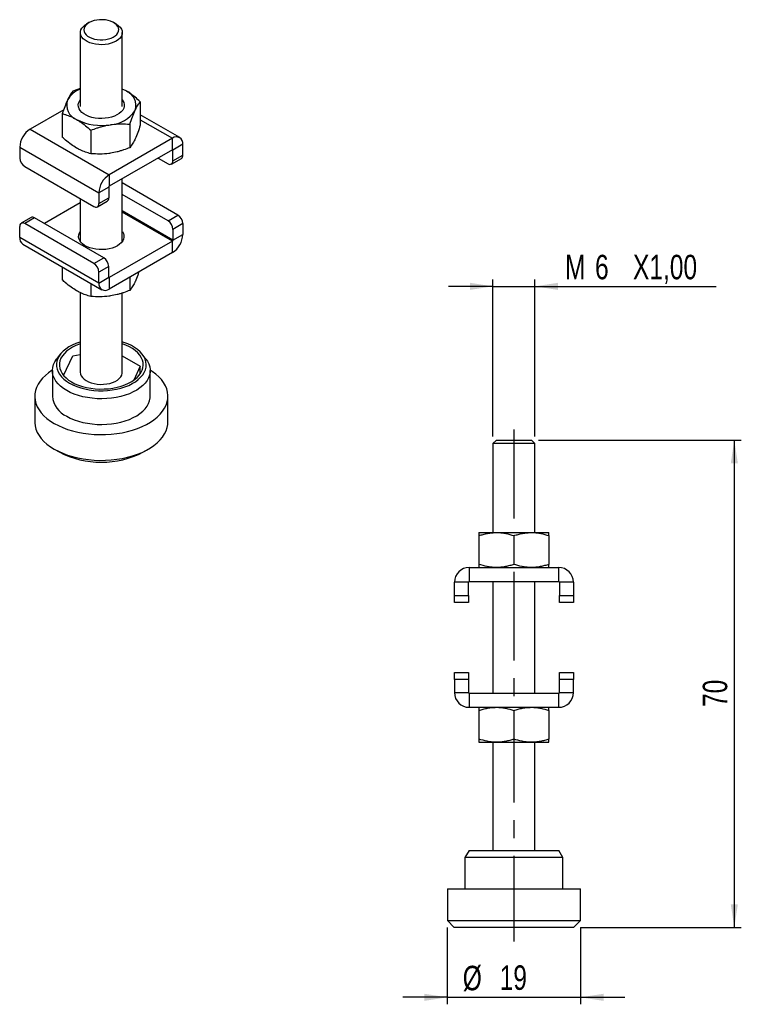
# Model space of a CAD drawing. Extents: x 63 to 167, y 123 to 264.
import ezdxf

# ---------------------------------------------------------------- set-up
doc = ezdxf.new("R2010")
doc.units = 0
doc.linetypes.add('CENTERX2', pattern=[20.32, 12.7, -2.54, 2.54, -2.54])
doc.layers.get('0').update_dxf_attribs({"linetype": 'CONTINUOUS'})
doc.styles.add('SLDTEXTSTYLE0', font='TXT', dxfattribs={"width": 0.75})
doc.dimstyles.new('SLDDIMSTYLE0', dxfattribs={"dimtxt": 3.5, "dimasz": 3.302, "dimexe": 0, "dimexo": 0.0625, "dimgap": 0.875, "dimtad": 1, "dimdec": 0, "dimrnd": 1e-09, "dimzin": 12, "dimtxsty": 'SLDTEXTSTYLE0', "dimsah": 1, "dimcen": 0.09, "dimazin": 3, "dimtfac": 1, "dimtdec": 0, "dimtmove": 0, "dimatfit": 3, "dimtolj": 1, "dimtzin": 12})
doc.dimstyles.new('SLDDIMSTYLE1', dxfattribs={"dimtxt": 3.5, "dimasz": 3.302, "dimexe": 0, "dimexo": 0.0625, "dimgap": 0.875, "dimtad": 1, "dimdec": 3, "dimrnd": 1e-09, "dimzin": 12, "dimtxsty": 'SLDTEXTSTYLE0', "dimsah": 1, "dimcen": 0.09, "dimazin": 3, "dimtfac": 1, "dimtdec": 3, "dimtmove": 0, "dimatfit": 3, "dimtolj": 1, "dimtzin": 12})
doc.dimstyles.new('SLDDIMSTYLE2', dxfattribs={"dimtxt": 3.5, "dimasz": 3.302, "dimexe": 0, "dimexo": 0.0625, "dimgap": 0.875, "dimtad": 1, "dimdec": 0, "dimrnd": 1e-09, "dimzin": 12, "dimtxsty": 'SLDTEXTSTYLE0', "dimsah": 1, "dimcen": 0.09, "dimazin": 3, "dimtfac": 1, "dimtofl": 0, "dimtmove": 0, "dimatfit": 3, "dimtolj": 1, "dimtzin": 12})

# ---------------------------------------------------------------- blocks, each defined once
blk = doc.blocks.new('_D')
at = {"color": 179, "linetype": 'CONTINUOUS'}
for p, q in [((124.65, 133.99), (124.65, 122.99)), ((143.7, 133.99), (143.7, 122.99)), ((124.65, 123.99), (118.3, 123.99)), ((124.65, 123.99), (143.7, 123.99)), ((143.7, 123.99), (150.05, 123.99))]:
    blk.add_line(p, q, dxfattribs=at)
for points in [[(124.65, 123.99), (121.35, 124.5), (121.35, 123.48)], [(143.7, 123.99), (147.01, 123.48), (147.01, 124.5)]]:
    blk.add_solid(points, dxfattribs=at)
at = {"color": 179, "linetype": 'CONTINUOUS', "char_height": 3.5, "attachment_point": 1, "style": 'SLDTEXTSTYLE0'}
for s, insert in [('%%c', (126.86, 128.5, 0.1)), ('19', (132.14, 128.56, 0.1))]:
    blk.add_mtext(s, dxfattribs=dict(at, insert=insert))
blk = doc.blocks.new('_D_1')
at = {"color": 7, "linetype": 'CONTINUOUS'}
for p, q in [((131.18, 225.69), (124.83, 225.69)), ((131.18, 204.19), (131.18, 226.69)), ((131.18, 225.69), (137.18, 225.69)), ((137.18, 204.19), (137.18, 226.69)), ((137.18, 225.69), (163.11, 225.69))]:
    blk.add_line(p, q, dxfattribs=at)
for points in [[(131.18, 225.69), (127.88, 226.2), (127.88, 225.18)], [(137.18, 225.69), (140.48, 225.18), (140.48, 226.2)]]:
    blk.add_solid(points, dxfattribs=at)
at = {"color": 7, "linetype": 'CONTINUOUS', "char_height": 3.5, "attachment_point": 1, "style": 'SLDTEXTSTYLE0'}
for s, insert in [('M', (141.49, 230.2, 0.1)), ('6', (145.78, 230.2, 0.1)), ('X1,00', (151.21, 230.2, 0.1))]:
    blk.add_mtext(s, dxfattribs=dict(at, insert=insert))
blk = doc.blocks.new('_D_2')
at = {"color": 7, "linetype": 'CONTINUOUS'}
for p, q in [((137.68, 203.69), (166.7, 203.69)), ((165.7, 203.69), (165.7, 133.99)), ((143.7, 133.99), (166.7, 133.99))]:
    blk.add_line(p, q, dxfattribs=at)
for points in [[(165.7, 203.69), (165.2, 200.39), (166.21, 200.39)], [(165.7, 133.99), (166.21, 137.29), (165.2, 137.29)]]:
    blk.add_solid(points, dxfattribs=at)
at = {"color": 7, "linetype": 'CONTINUOUS', "insert": (161.19, 165.52, 0.1), "char_height": 3.5, "attachment_point": 1, "rotation": 90, "style": 'SLDTEXTSTYLE0'}
blk.add_mtext('70', dxfattribs=at)

msp = doc.modelspace()

# ---------------------------------------------------------------- linework, layer by layer
at = {"color": 7, "linetype": 'CONTINUOUS'}
for p, q in [((73.3891, 263.4144), (73.0354, 263.2102)), ((77.2788, 263.2102), (76.9252, 263.4144)), ((72.1571, 261.9858), (72.1571, 251.4332)), ((78.1571, 251.4332), (78.1571, 261.9858)), ((72.1571, 253.9747), (71.0746, 253.5944)), ((78.6926, 253.6433), (78.1571, 253.913)), ((69.7778, 250.9454), (64.9748, 248.1727)), ((80.7339, 252.1002), (80.7339, 248.7468)), ((69.5803, 250.375), (69.5803, 247.0216)), ((86.3894, 246.9704), (80.7339, 250.2352)), ((64.9748, 248.1727), (76.2885, 241.6414)), ((73.6628, 248.0182), (73.6628, 244.6648)), ((79.2396, 248.8808), (79.2396, 245.5274)), ((85.3395, 246.8664), (76.2885, 241.6414)), ((85.3395, 245.2333), (85.3395, 246.8664)), ((63.4899, 245.6007), (74.8036, 239.0694)), ((63.4899, 245.6007), (63.4899, 244.0493)), ((85.3395, 245.2333), (76.2885, 240.0083)), ((86.8244, 246.0089), (85.4102, 245.1925)), ((85.4102, 243.6411), (85.4102, 245.1925)), ((86.8244, 244.4575), (86.8244, 246.0089)), ((83.2885, 244.0493), (84.7031, 243.2327)), ((85.203, 243.1832), (86.6172, 243.9996)), ((85.4102, 243.6411), (86.8244, 244.4575)), ((64.197, 242.8245), (74.0965, 237.1097)), ((76.2885, 241.6414), (76.2885, 240.0083)), ((78.1571, 232.1002), (78.1571, 241.0871)), ((76.2178, 239.8858), (74.8036, 239.0694)), ((76.2178, 239.8858), (76.2178, 238.3344)), ((86.1173, 235.8837), (78.1571, 240.479)), ((72.1571, 238.2292), (72.1571, 232.1002)), ((74.8036, 239.0694), (74.8036, 237.518)), ((74.8036, 237.518), (76.2178, 238.3344)), ((84.7031, 235.0673), (78.1571, 238.8462)), ((72.1571, 237.6212), (67.0257, 234.6589)), ((74.5964, 237.0602), (76.0106, 237.8766)), ((65.1112, 235.525), (63.697, 234.7086)), ((65.6112, 235.4755), (64.197, 234.6591)), ((75.5107, 229.7607), (65.6112, 235.4755)), ((84.7031, 235.0673), (86.1173, 235.8837)), ((63.4899, 232.6994), (63.4899, 234.2508)), ((74.0965, 228.9443), (64.197, 234.6591)), ((86.8244, 234.659), (85.4102, 233.8426)), ((85.4102, 233.8426), (85.4102, 232.2912)), ((86.8244, 234.659), (86.8244, 233.1076)), ((74.8036, 226.1681), (63.4899, 232.6994)), ((85.4102, 232.2912), (86.8244, 233.1076)), ((63.9249, 231.7379), (75.2386, 225.2066)), ((85.3395, 232.1687), (76.2885, 226.9437)), ((85.3395, 230.5356), (85.3395, 232.1687)), ((74.0965, 228.9443), (75.5107, 229.7607)), ((85.3395, 230.5356), (76.2885, 225.3106)), ((69.5803, 228.473), (69.5803, 226.608)), ((76.2178, 228.5359), (74.8036, 227.7195)), ((76.2178, 226.9845), (76.2178, 228.5359)), ((74.8036, 226.1681), (74.8036, 227.7195)), ((74.8036, 226.1681), (76.2178, 226.9845)), ((76.2885, 226.9437), (76.2885, 225.3106)), ((79.2396, 227.0142), (79.2396, 225.1139)), ((73.6628, 226.1163), (73.6628, 224.2513)), ((72.1571, 224.7843), (72.1571, 213.4017)), ((78.1571, 213.4017), (78.1571, 224.7267)), ((69.2939, 215.9763), (68.7668, 215.2958)), ((69.767, 212.9413), (71.0746, 215.7584)), ((71.0746, 215.7584), (72.1571, 215.9259)), ((78.1571, 215.7518), (80.7339, 214.2643)), ((81.5474, 215.2958), (81.0204, 215.9763)), ((80.7339, 214.2643), (79.8115, 212.277)), ((80.7339, 213.185), (80.7339, 214.2643)), ((68.1571, 213.6463), (68.1571, 209.9719)), ((82.1571, 209.9719), (82.1571, 213.6463)), ((65.6321, 209.9719), (65.6321, 206.2975)), ((84.6821, 206.2975), (84.6821, 209.9719)), ((131.68, 203.6908), (131.18, 203.1908)), ((131.18, 203.1908), (131.18, 190.4742)), ((132.68, 203.1908), (131.18, 203.1908)), ((131.68, 203.6908), (132.93, 203.6908)), ((137.18, 203.1908), (132.68, 203.1908)), ((132.93, 203.6908), (136.68, 203.6908)), ((137.18, 203.1908), (136.68, 203.6908)), ((137.18, 190.4742), (137.18, 203.1908)), ((68.4208, 202.4099), (69.128, 202.0015)), ((81.1862, 202.0015), (81.8934, 202.4099)), ((129.18, 190.4742), (131.68, 190.4742)), ((131.68, 190.4742), (136.68, 190.4742)), ((136.68, 190.4742), (139.18, 190.4742)), ((129.18, 190.0276), (129.18, 185.9208)), ((134.18, 190.0276), (134.18, 185.9208)), ((139.18, 190.0276), (139.18, 185.9208)), ((127.78, 185.4742), (127.78, 183.4742)), ((127.78, 185.4742), (140.58, 185.4742)), ((140.58, 183.4742), (140.58, 185.4742)), ((127.68, 183.3742), (125.68, 183.3742)), ((125.68, 181.4742), (125.68, 183.3742)), ((127.68, 181.4742), (127.68, 183.3742)), ((127.78, 183.4742), (140.58, 183.4742)), ((131.18, 183.4742), (131.18, 167.4742)), ((137.18, 167.4742), (137.18, 183.4742)), ((142.68, 183.3742), (140.68, 183.3742)), ((140.68, 183.3742), (140.68, 181.4742)), ((142.68, 183.3742), (142.68, 181.4742)), ((125.68, 181.4742), (127.68, 181.4742)), ((125.68, 180.4742), (125.68, 181.4742)), ((127.68, 180.4742), (125.68, 180.4742)), ((127.68, 181.4742), (127.68, 180.4742)), ((140.68, 181.4742), (142.68, 181.4742)), ((140.68, 180.4742), (140.68, 181.4742)), ((142.68, 180.4742), (140.68, 180.4742)), ((142.68, 181.4742), (142.68, 180.4742)), ((125.68, 169.4742), (125.68, 170.4742)), ((125.68, 170.4742), (127.68, 170.4742)), ((127.68, 170.4742), (127.68, 169.4742)), ((140.68, 169.4742), (140.68, 170.4742)), ((140.68, 170.4742), (142.68, 170.4742)), ((142.68, 170.4742), (142.68, 169.4742)), ((127.68, 169.4742), (125.68, 169.4742)), ((125.68, 169.4742), (125.68, 167.5742)), ((127.68, 169.4742), (127.68, 167.5742)), ((140.68, 167.5742), (140.68, 169.4742)), ((142.68, 169.4742), (140.68, 169.4742)), ((142.68, 167.5742), (142.68, 169.4742)), ((125.68, 167.5742), (127.68, 167.5742)), ((127.78, 167.4742), (127.78, 165.4742)), ((127.78, 167.4742), (140.58, 167.4742)), ((140.58, 165.4742), (140.58, 167.4742)), ((140.68, 167.5742), (142.68, 167.5742)), ((127.78, 165.4742), (140.58, 165.4742)), ((129.18, 165.0276), (129.18, 160.9208)), ((134.18, 165.0276), (134.18, 160.9208)), ((139.18, 165.0276), (139.18, 160.9208)), ((129.18, 160.4742), (131.68, 160.4742)), ((131.18, 160.4742), (131.18, 144.9904)), ((131.68, 160.4742), (136.68, 160.4742)), ((136.68, 160.4742), (139.18, 160.4742)), ((137.18, 144.9904), (137.18, 160.4742)), ((127.7573, 144.9904), (127.18, 143.9904)), ((127.18, 143.9904), (127.18, 139.4904)), ((141.18, 143.9904), (127.18, 143.9904)), ((127.7573, 144.9904), (140.6026, 144.9904)), ((141.18, 143.9904), (140.6026, 144.9904)), ((141.18, 139.4904), (141.18, 143.9904)), ((124.655, 139.4904), (124.655, 134.9904)), ((124.655, 139.4904), (143.705, 139.4904)), ((143.705, 134.9904), (143.705, 139.4904)), ((124.655, 134.9904), (125.655, 133.9904)), ((124.655, 134.9904), (143.705, 134.9904)), ((142.705, 133.9904), (125.655, 133.9904)), ((142.705, 133.9904), (143.705, 134.9904))]:
    msp.add_line(p, q, dxfattribs=at)
at = {"color": 8, "linetype": 'CONTINUOUS'}
for p, q in [((80.7339, 249.5252), (85.3395, 246.8664)), ((85.3394, 245.2333), (85.4102, 245.1925)), ((85.4102, 232.2912), (78.1571, 236.4783)), ((85.3395, 232.1687), (78.1571, 236.315)), ((76.2885, 226.9437), (76.2178, 226.9845))]:
    msp.add_line(p, q, dxfattribs=at)
at = {"color": 7, "linetype": 'CENTERX2'}
msp.add_line((134.18, 205.1908), (134.18, 131.9609), dxfattribs=at)
at = {"color": 7, "linetype": 'CONTINUOUS', "flags": 128}
for points in [[(74.5101, 263.7881), (74.1214, 263.7076), (73.761, 263.5913), (73.4387, 263.4423), (73.1633, 263.2648), (72.9422, 263.0634), (72.7816, 262.8439), (72.6858, 262.612), (72.6574, 262.3742), (72.6971, 262.137), (72.804, 261.9067), (72.975, 261.6898), (73.2056, 261.492), (73.4894, 261.3189), (73.8187, 261.1751), (74.1845, 261.0646), (74.5769, 260.9903), (74.985, 260.9543), (75.3979, 260.9576), (75.8042, 261.0001), (76.1928, 261.0806), (76.5532, 261.1969), (76.8755, 261.3459), (77.1509, 261.5234), (77.372, 261.7248), (77.5326, 261.9443), (77.6285, 262.1762), (77.6569, 262.414), (77.6171, 262.6512), (77.5102, 262.8815), (77.3392, 263.0984), (77.1086, 263.2962), (76.8248, 263.4693), (76.4955, 263.6131), (76.1297, 263.7236), (75.7374, 263.7979), (75.3292, 263.8339), (74.9164, 263.8306), (74.5101, 263.7881)], [(77.2788, 263.2102), (77.3319, 263.1788), (77.6219, 262.9731), (77.8541, 262.7444), (78.023, 262.4978), (78.1248, 262.2393), (78.1571, 261.9748), (78.119, 261.7105), (78.0115, 261.4528), (77.8371, 261.2075), (77.5998, 260.9804), (77.3054, 260.777), (76.9605, 260.6018), (76.5734, 260.4591), (76.1531, 260.3522), (75.7095, 260.2836), (75.2529, 260.2549), (74.794, 260.2667), (74.3437, 260.3188), (73.9125, 260.4101), (73.5104, 260.5382), (73.1469, 260.7003), (72.8305, 260.8925), (72.5687, 261.1103), (72.3675, 261.3487), (72.2317, 261.602), (72.1645, 261.8643), (72.1674, 262.1294), (72.2405, 262.3912), (72.3818, 262.6435), (72.5882, 262.8803), (72.8549, 263.0962), (73.0354, 263.2102)], [(78.6926, 253.6433), (78.2583, 253.8664), (78.1571, 253.9114)], [(78.1571, 252.3899), (78.2563, 252.2493), (78.3865, 251.9819), (78.4479, 251.7064), (78.4391, 251.4287), (78.3603, 251.1547), (78.2133, 250.8902), (78.0012, 250.6409), (77.7284, 250.4121), (77.4009, 250.2087), (77.0255, 250.0349), (76.6103, 249.8946), (76.1641, 249.7907), (75.6964, 249.7253), (75.2173, 249.7), (74.7369, 249.7152), (74.2654, 249.7706), (73.813, 249.8651), (73.3892, 249.9966), (73.003, 250.1623), (72.6628, 250.3587), (72.3757, 250.5816), (72.148, 250.8263), (71.9843, 251.0875), (71.8883, 251.3597), (71.862, 251.637), (71.9058, 251.9136), (72.019, 252.1836), (72.1571, 252.3899)], [(77.4552, 231.4951), (77.0961, 231.3161), (76.6957, 231.1692), (76.2625, 231.0575), (75.8057, 230.9834), (75.3351, 230.9484), (74.8607, 230.9534), (74.3926, 230.9983), (73.9409, 231.082), (73.515, 231.2027), (73.1241, 231.358), (72.7766, 231.5445), (72.4798, 231.7582), (72.2401, 231.9946), (72.0625, 232.2486), (71.9509, 232.5148), (71.9077, 232.7875), (71.9336, 233.061), (72.0283, 233.3294), (72.1571, 233.5434)], [(78.1571, 233.5434), (78.171, 233.5239), (78.3159, 233.2631), (78.3936, 232.9929), (78.4022, 232.7191), (78.3417, 232.4474), (78.2134, 232.1837), (78.0199, 231.9336), (77.7653, 231.7024), (77.4552, 231.4951)], [(72.1571, 217.7413), (72.0659, 217.7129), (71.5034, 217.5122), (70.9797, 217.2791), (70.5002, 217.0162), (70.0701, 216.7263), (69.6939, 216.4123), (69.3756, 216.0777), (69.1187, 215.726), (68.9257, 215.3609), (68.7988, 214.9862), (68.7393, 214.606), (68.7478, 214.2243), (68.8242, 213.8452), (68.9678, 213.4725), (69.177, 213.1104), (69.4496, 212.7626), (69.7827, 212.4328), (70.1727, 212.1246), (70.6156, 211.8411)], [(72.1571, 217.4625), (72.0426, 217.4234), (71.5151, 217.2155), (71.0289, 216.9764), (70.5895, 216.7089), (70.2018, 216.4159), (69.8703, 216.1007), (69.5987, 215.767), (69.39, 215.4186), (69.2467, 215.0593), (69.1704, 214.6932), (69.1619, 214.3246), (69.2213, 213.9575), (69.348, 213.5961), (69.5405, 213.2446), (69.7966, 212.9068), (70.1135, 212.5867), (70.4875, 212.2879), (70.9145, 212.0136)], [(70.6156, 211.8411), (71.1066, 211.5854), (71.6406, 211.3603), (72.2119, 211.168), (72.8143, 211.0106), (73.4416, 210.8899), (74.0871, 210.807), (74.7439, 210.7628), (75.4051, 210.7579), (76.0637, 210.7923), (76.7127, 210.8655), (77.3452, 210.9769), (77.9544, 211.1253), (78.5341, 211.309), (79.0779, 211.5262), (79.5802, 211.7745), (80.0356, 212.0513), (80.4392, 212.3536), (80.7869, 212.6783), (81.0749, 213.022), (81.3002, 213.3809), (81.4604, 213.7512), (81.5537, 214.1291), (81.5792, 214.5106), (81.5367, 214.8915), (81.4265, 215.268), (81.2499, 215.6358), (81.0087, 215.9913), (80.7055, 216.3305), (80.3434, 216.6499), (79.9264, 216.9462), (79.4588, 217.2161), (78.9456, 217.4568), (78.3923, 217.6659), (78.1571, 217.7413)], [(70.9145, 212.0136), (71.3895, 211.7672), (71.9072, 211.5513), (72.4617, 211.3683), (73.0467, 211.2205), (73.6557, 211.1093), (74.2817, 211.0362), (74.9176, 211.0019), (75.5562, 211.0068), (76.1903, 211.0509), (76.8126, 211.1336), (77.4163, 211.254), (77.9943, 211.4109), (78.5402, 211.6022), (79.0477, 211.826), (79.5112, 212.0797), (79.9253, 212.3604), (80.2854, 212.6649), (80.5874, 212.9898), (80.8279, 213.3313), (81.0041, 213.6857), (81.1141, 214.0489), (81.1566, 214.4168), (81.1311, 214.7852), (81.0379, 215.1499), (80.8781, 215.5069), (80.6534, 215.852), (80.3665, 216.1814), (80.0206, 216.4913), (79.6195, 216.7783), (79.1679, 217.039), (78.6709, 217.2705), (78.1571, 217.4625)], [(70.2074, 210.7889), (69.7391, 211.0876), (69.3247, 211.4117), (68.9683, 211.7581), (68.6734, 212.1232), (68.4429, 212.5034), (68.2791, 212.8951), (68.1838, 213.2941), (68.1577, 213.6967), (68.2011, 214.0988), (68.3137, 214.4964), (68.4943, 214.8855), (68.7412, 215.2623), (68.7668, 215.2958)], [(81.5474, 215.2958), (81.7643, 214.981), (81.9617, 214.5946), (82.0914, 214.1987), (82.1522, 213.7974), (82.1435, 213.3946), (82.0654, 212.9943), (81.9186, 212.6004), (81.7046, 212.217), (81.4255, 211.8477), (81.0842, 211.4964), (80.6839, 211.1664), (80.2287, 210.861), (79.7231, 210.5833), (79.1721, 210.3361), (78.5813, 210.1218), (77.9564, 209.9425), (77.3036, 209.8), (76.6296, 209.6957), (75.9409, 209.6307), (75.2444, 209.6056), (74.547, 209.6207), (73.8557, 209.6758), (73.1774, 209.7703), (72.5187, 209.9033), (71.8862, 210.0736), (71.2863, 210.2794), (70.7248, 210.5186), (70.2074, 210.7889)], [(68.1578, 213.7013), (68.1421, 213.6915), (67.621, 213.3347), (67.1541, 212.9536), (66.7449, 212.5511), (66.3963, 212.1299), (66.1109, 211.6933), (65.8906, 211.2442), (65.7371, 210.7859), (65.6514, 210.3218), (65.6343, 209.8552), (65.6857, 209.3894), (65.8054, 208.9278), (65.9925, 208.4737), (66.2456, 208.0304), (66.5629, 207.6011), (66.9421, 207.1889), (67.3805, 206.7968), (67.875, 206.4275), (68.4219, 206.0837)], [(68.4219, 206.0837), (69.0174, 205.768), (69.6571, 205.4826), (70.3364, 205.2295), (71.0504, 205.0106), (71.794, 204.8274), (72.5619, 204.6813), (73.3485, 204.5733), (74.1481, 204.5042), (74.9549, 204.4745), (75.7633, 204.4844), (76.5672, 204.5338), (77.361, 204.6224), (78.1389, 204.7496), (78.8954, 204.9144), (79.6249, 205.1156), (80.3222, 205.3519), (80.9823, 205.6214), (81.6004, 205.9222), (82.1721, 206.2523), (82.6932, 206.6091), (83.1601, 206.9902), (83.5693, 207.3927), (83.9179, 207.8138), (84.2033, 208.2505), (84.4236, 208.6996), (84.5772, 209.1579), (84.6628, 209.622), (84.68, 210.0886), (84.6285, 210.5544), (84.5088, 211.016), (84.3218, 211.4701), (84.0686, 211.9133), (83.7513, 212.3426), (83.3721, 212.7548), (82.9337, 213.147), (82.4392, 213.5163), (82.1565, 213.7013)], [(72.1571, 213.4017), (72.1894, 213.1482), (72.2912, 212.8897), (72.4602, 212.6431), (72.6924, 212.4143), (72.9823, 212.2087), (73.3232, 212.031), (73.7072, 211.8855), (74.1251, 211.7755), (74.5671, 211.7036), (75.0231, 211.6715), (75.4821, 211.68), (75.9336, 211.7288)], [(75.9336, 211.7288), (76.3668, 211.8168), (76.7717, 211.942), (77.1387, 212.1014), (77.4593, 212.2913), (77.726, 212.5072), (77.9324, 212.744), (78.0738, 212.9963), (78.1468, 213.2581), (78.1571, 213.4017)], [(70.2074, 207.1145), (70.7248, 206.8442), (71.2863, 206.6049), (71.8862, 206.3992), (72.5187, 206.2289), (73.1774, 206.0959), (73.8557, 206.0013), (74.547, 205.9463), (75.2444, 205.9312), (75.9409, 205.9563), (76.6296, 206.0213), (77.3036, 206.1256), (77.9564, 206.268), (78.5813, 206.4474), (79.1721, 206.6617), (79.7231, 206.9089), (80.2287, 207.1866), (80.6839, 207.4919), (81.0842, 207.8219), (81.4255, 208.1733), (81.7046, 208.5426), (81.9186, 208.926), (82.0654, 209.3198), (82.1435, 209.7202), (82.1571, 209.9719)], [(65.6321, 206.2975), (65.6343, 206.1807), (65.6857, 205.715), (65.8054, 205.2534), (65.9925, 204.7993), (66.2456, 204.356), (66.5629, 203.9267), (66.9421, 203.5145), (67.3805, 203.1223), (67.875, 202.7531), (68.4219, 202.4093), (69.0174, 202.0936), (69.6571, 201.8081), (70.3364, 201.555), (71.0504, 201.3361), (71.794, 201.1529), (72.5619, 201.0068), (73.3485, 200.8988), (74.1481, 200.8297), (74.9549, 200.8), (75.7633, 200.8099), (76.5672, 200.8594), (77.361, 200.948), (78.1389, 201.0752), (78.8954, 201.24), (79.6249, 201.4412), (80.3222, 201.6774), (80.9823, 201.9469), (81.6004, 202.2478), (82.1721, 202.5778), (82.6932, 202.9347), (83.1601, 203.3157), (83.5693, 203.7183), (83.9179, 204.1394), (84.2033, 204.5761), (84.4236, 205.0252), (84.5772, 205.4834), (84.6628, 205.9475), (84.6821, 206.2975)]]:
    msp.add_lwpolyline(points, dxfattribs=at)
at = {"color": 7, "linetype": 'CONTINUOUS'}
for centre, radius, start, end in [((73.3675, 250.6411), 3.4871, 110.31085, 150.668678), ((77.8904, 251.5765), 2.217, 341.012433, 68.784492), ((72.4239, 251.628), 2.217, 161.012433, 248.784492), ((76.2007, 253.3308), 4.5236, 273.174701, 326.819923), ((75.1506, 256.3909), 7.6876, 242.673761, 279.74016), ((66.7138, 245.454), 3.2273, 122.605452, 177.394511), ((85.9191, 246.1558), 0.9171, 350.786005, 129.203353), ((85.3671, 245.1995), 0.0437, 350.786754, 129.204805), ((65.0251, 244.1191), 1.5368, 182.605464, 237.394597), ((86.3423, 244.3998), 0.4856, 304.493159, 6.818931), ((84.9791, 243.5711), 0.4367, 230.796543, 9.214024), ((78.0275, 238.9227), 3.2273, 122.605452, 177.394511), ((76.3713, 239.8789), 0.1537, 122.604826, 177.394404), ((75.7357, 238.2768), 0.4856, 304.493159, 6.818931), ((74.3725, 237.4481), 0.4367, 230.796543, 9.214024), ((65.3183, 235.0667), 0.503, 54.382226, 114.307), ((85.2892, 234.5891), 1.5368, 2.605464, 57.394597), ((63.9209, 234.3207), 0.4367, 50.796543, 189.214024), ((83.8749, 233.7727), 1.5368, 2.605464, 57.394597), ((64.5127, 232.583), 1.0294, 173.508678, 235.179308), ((83.6004, 233.2543), 3.2273, 302.605452, 357.394511), ((85.2566, 232.2981), 0.1537, 302.604826, 357.394404), ((74.6826, 228.4661), 1.5368, 2.605464, 57.394597), ((73.2683, 227.6497), 1.5368, 2.605464, 57.394597), ((76.2609, 226.9775), 0.0437, 170.786754, 309.204805), ((75.7088, 226.0212), 0.9171, 170.786005, 309.203353), ((71.6516, 210.315), 3.5113, 185.607284, 245.712855), ((75.1571, 213.549), 13.0266, 242.430331, 297.569669), ((127.78, 183.3742), 2.1, 90, 180), ((140.58, 183.3742), 2.1, 0, 90), ((127.78, 183.3742), 0.1, 90, 180), ((140.58, 183.3742), 0.1, 0, 90), ((127.78, 167.5742), 2.1, 180, 270), ((127.78, 167.5742), 0.1, 180, 270), ((140.58, 167.5742), 0.1, 270, 0), ((140.58, 167.5742), 2.1, 270, 0)]:
    msp.add_arc(centre, radius, start, end, dxfattribs=at)
for points, knots in [([(71.0746, 253.5944), (70.9533, 253.4349), (70.7084, 253.1129), (70.4552, 252.6054), (70.3275, 252.3493)], [0, 0, 0, 0, 0.49545797, 1, 1, 1, 1]), ([(80.7339, 252.1002), (80.4836, 252.3213), (79.9808, 252.7654), (79.295, 253.2777), (78.8632, 253.5397), (78.6926, 253.6433)], [0, 0, 0, 0, 0.37479275, 0.75299573, 1, 1, 1, 1]), ([(70.3275, 252.3493), (70.3098, 252.3107), (70.1757, 252.0185), (69.9228, 251.3941), (69.6952, 250.7167), (69.5803, 250.375)], [0, 0, 0, 0, 0.07006275, 0.53077031, 1, 1, 1, 1]), ([(79.2396, 248.8808), (79.3609, 249.2442), (79.6058, 249.9775), (79.859, 250.5609), (79.9867, 250.8552)], [0, 0, 0, 0, 0.49545797, 1, 1, 1, 1]), ([(79.9867, 250.8552), (80.0044, 250.8929), (80.1386, 251.1785), (80.3914, 251.6437), (80.619, 251.9471), (80.7339, 252.1002)], [0, 0, 0, 0, 0.07006275, 0.53077031, 1, 1, 1, 1]), ([(69.5803, 250.375), (69.6568, 250.3557), (69.8099, 250.3171), (70.2205, 250.1977), (70.8221, 249.9875), (71.354, 249.7039), (71.6216, 249.5612)], [0, 0, 0, 0, 0.11509057, 0.23024984, 0.612674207, 1, 1, 1, 1]), ([(71.6216, 249.5612), (71.7068, 249.5108), (71.8775, 249.41), (72.3059, 249.1305), (72.9072, 248.6867), (73.4101, 248.2418), (73.6628, 248.0182)], [0, 0, 0, 0, 0.123415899, 0.247043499, 0.621495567, 1, 1, 1, 1]), ([(73.6628, 248.0182), (73.9634, 248.1333), (74.4149, 248.3061), (75.0274, 248.4962), (75.6537, 248.6693), (76.1301, 248.7558), (76.4512, 248.8142)], [0, 0, 0, 0, 0.32981202, 0.49538334, 0.65985347, 1, 1, 1, 1]), ([(76.4512, 248.8142), (76.5173, 248.8239), (77.0178, 248.8981), (77.9615, 248.9644), (78.811, 248.9089), (79.2396, 248.8808)], [0, 0, 0, 0, 0.07006275, 0.53077022, 1, 1, 1, 1]), ([(80.7339, 248.7468), (80.6125, 248.3835), (80.3676, 247.6501), (80.1145, 247.0668), (79.9867, 246.7725)], [0, 0, 0, 0, 0.49545787, 1, 1, 1, 1]), ([(71.6216, 245.4785), (71.3576, 245.6425), (70.8257, 245.9727), (70.224, 246.4567), (69.8099, 246.8143), (69.6569, 246.9525), (69.5803, 247.0216)], [0, 0, 0, 0, 0.38211091, 0.76975065, 0.88483874, 1, 1, 1, 1]), ([(79.9867, 246.7725), (79.969, 246.7348), (79.8349, 246.4491), (79.5821, 245.984), (79.3544, 245.6805), (79.2396, 245.5274)], [0, 0, 0, 0, 0.07006276, 0.53077043, 1, 1, 1, 1]), ([(73.6628, 244.6648), (73.4126, 244.7323), (72.9098, 244.8678), (72.3086, 245.1178), (71.8776, 245.3343), (71.707, 245.4304), (71.6216, 245.4785)], [0, 0, 0, 0, 0.37477306, 0.752956, 0.87637357, 1, 1, 1, 1]), ([(79.2396, 245.5274), (78.939, 245.4123), (78.4875, 245.2395), (77.875, 245.0494), (77.2487, 244.8764), (76.7723, 244.7898), (76.4512, 244.7315)], [0, 0, 0, 0, 0.32981206, 0.49538348, 0.65985342, 1, 1, 1, 1]), ([(76.4512, 244.7315), (76.3851, 244.7217), (75.8846, 244.6475), (74.9409, 244.5812), (74.0915, 244.6368), (73.6628, 244.6648)], [0, 0, 0, 0, 0.07006276, 0.53077053, 1, 1, 1, 1]), ([(80.5354, 227.7623), (80.4798, 227.598), (80.3003, 227.0685), (80.1147, 226.6486), (79.9867, 226.359)], [0, 0, 0, 0, 0.31014897, 1, 1, 1, 1]), ([(71.6216, 225.065), (71.3576, 225.2289), (70.8257, 225.5592), (70.224, 226.0432), (69.8099, 226.4008), (69.6569, 226.5389), (69.5803, 226.608)], [0, 0, 0, 0, 0.382110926, 0.769750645, 0.884838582, 1, 1, 1, 1]), ([(79.9867, 226.359), (79.969, 226.3213), (79.8349, 226.0356), (79.5821, 225.5705), (79.3544, 225.267), (79.2396, 225.1139)], [0, 0, 0, 0, 0.07006276, 0.53077033, 1, 1, 1, 1]), ([(73.6628, 224.2513), (73.4126, 224.3187), (72.9098, 224.4543), (72.3086, 224.7043), (71.8776, 224.9208), (71.707, 225.0169), (71.6216, 225.065)], [0, 0, 0, 0, 0.374773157, 0.752956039, 0.876373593, 1, 1, 1, 1]), ([(76.4512, 224.3179), (76.3851, 224.3082), (75.8846, 224.234), (74.9409, 224.1677), (74.0915, 224.2232), (73.6628, 224.2513)], [0, 0, 0, 0, 0.07006277, 0.53077042, 1, 1, 1, 1]), ([(79.2396, 225.1139), (78.939, 224.9988), (78.4875, 224.8259), (77.875, 224.6359), (77.2487, 224.4628), (76.7723, 224.3763), (76.4512, 224.3179)], [0, 0, 0, 0, 0.32981214, 0.49538354, 0.65985352, 1, 1, 1, 1]), ([(129.18, 190.0276), (129.3822, 190.0916), (129.7864, 190.2194), (130.4076, 190.36), (131.0395, 190.4556), (131.4665, 190.468), (131.68, 190.4742)], [0, 0, 0, 0, 0.24771099, 0.4953654, 0.74770519, 1, 1, 1, 1]), ([(129.18, 190.4742), (129.18, 190.4598), (129.18, 190.4308), (129.18, 190.2458), (129.18, 190.0868), (129.18, 190.0276)], [0, 0, 0, 0, 0.38211769, 0.76976431, 1, 1, 1, 1]), ([(131.68, 190.4742), (131.7392, 190.4737), (131.9934, 190.4716), (132.4419, 190.4372), (133.2225, 190.3173), (133.7957, 190.1439), (134.18, 190.0276)], [0, 0, 0, 0, 0.07004146, 0.30045916, 0.53091282, 1, 1, 1, 1]), ([(134.18, 190.0276), (134.3822, 190.0916), (134.7864, 190.2194), (135.4076, 190.36), (136.0395, 190.4556), (136.4665, 190.468), (136.68, 190.4742)], [0, 0, 0, 0, 0.24771103, 0.49536549, 0.74770524, 1, 1, 1, 1]), ([(136.68, 190.4742), (136.7392, 190.4737), (136.9934, 190.4716), (137.4419, 190.4372), (138.2225, 190.3173), (138.7957, 190.1439), (139.18, 190.0276)], [0, 0, 0, 0, 0.07004146, 0.30045921, 0.53091291, 1, 1, 1, 1]), ([(139.18, 190.0276), (139.18, 190.0581), (139.18, 190.1191), (139.18, 190.2631), (139.18, 190.431), (139.18, 190.4597), (139.18, 190.4742)], [0, 0, 0, 0, 0.11509057, 0.23024984, 0.612674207, 1, 1, 1, 1]), ([(131.68, 185.4742), (131.6208, 185.4747), (131.3666, 185.4768), (130.9181, 185.5112), (130.1375, 185.6312), (129.5643, 185.8045), (129.18, 185.9208)], [0, 0, 0, 0, 0.07004148, 0.30045935, 0.5309131, 1, 1, 1, 1]), ([(129.18, 185.9208), (129.18, 185.8616), (129.18, 185.704), (129.18, 185.5184), (129.18, 185.489), (129.18, 185.4742)], [0, 0, 0, 0, 0.23023621, 0.61266719, 1, 1, 1, 1]), ([(134.18, 185.9208), (133.9778, 185.8569), (133.5735, 185.729), (132.9524, 185.5884), (132.3205, 185.4929), (131.8935, 185.4804), (131.68, 185.4742)], [0, 0, 0, 0, 0.24771103, 0.49536549, 0.74770524, 1, 1, 1, 1]), ([(136.68, 185.4742), (136.6208, 185.4747), (136.3666, 185.4768), (135.9181, 185.5112), (135.1375, 185.6312), (134.5643, 185.8045), (134.18, 185.9208)], [0, 0, 0, 0, 0.07004147, 0.3004593, 0.53091301, 1, 1, 1, 1]), ([(139.18, 185.9208), (138.9778, 185.8569), (138.5735, 185.729), (137.9524, 185.5884), (137.3205, 185.4929), (136.8935, 185.4804), (136.68, 185.4742)], [0, 0, 0, 0, 0.24771099, 0.4953654, 0.74770519, 1, 1, 1, 1]), ([(139.18, 185.4742), (139.18, 185.4883), (139.18, 185.5167), (139.18, 185.6841), (139.18, 185.8293), (139.18, 185.8903), (139.18, 185.9208)], [0, 0, 0, 0, 0.38211091, 0.76975065, 0.88483874, 1, 1, 1, 1]), ([(129.18, 165.0276), (129.3822, 165.0916), (129.7864, 165.2194), (130.4076, 165.36), (131.0395, 165.4556), (131.4665, 165.468), (131.68, 165.4742)], [0, 0, 0, 0, 0.24771111, 0.49536548, 0.74770523, 1, 1, 1, 1]), ([(129.18, 165.4742), (129.18, 165.4598), (129.18, 165.4308), (129.18, 165.2458), (129.18, 165.0868), (129.18, 165.0276)], [0, 0, 0, 0, 0.38211765, 0.76976434, 1, 1, 1, 1]), ([(131.68, 165.4742), (131.7392, 165.4737), (131.9934, 165.4716), (132.4419, 165.4372), (133.2225, 165.3173), (133.7957, 165.1439), (134.18, 165.0276)], [0, 0, 0, 0, 0.07004146, 0.30045926, 0.53091293, 1, 1, 1, 1]), ([(134.18, 165.0276), (134.3822, 165.0916), (134.7864, 165.2194), (135.4076, 165.36), (136.0395, 165.4556), (136.4665, 165.468), (136.68, 165.4742)], [0, 0, 0, 0, 0.247711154, 0.49536557, 0.747705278, 1, 1, 1, 1]), ([(136.68, 165.4742), (136.7392, 165.4737), (136.9934, 165.4716), (137.4419, 165.4372), (138.2225, 165.3173), (138.7957, 165.1439), (139.18, 165.0276)], [0, 0, 0, 0, 0.07004147, 0.30045931, 0.53091302, 1, 1, 1, 1]), ([(139.18, 165.0276), (139.18, 165.0581), (139.18, 165.1191), (139.18, 165.2631), (139.18, 165.431), (139.18, 165.4597), (139.18, 165.4742)], [0, 0, 0, 0, 0.11509057, 0.23024985, 0.61267411, 1, 1, 1, 1]), ([(131.68, 160.4742), (131.6208, 160.4747), (131.3666, 160.4768), (130.9181, 160.5112), (130.1375, 160.6312), (129.5643, 160.8045), (129.18, 160.9208)], [0, 0, 0, 0, 0.07004147, 0.30045924, 0.53091303, 1, 1, 1, 1]), ([(129.18, 160.9208), (129.18, 160.8616), (129.18, 160.704), (129.18, 160.5184), (129.18, 160.489), (129.18, 160.4742)], [0, 0, 0, 0, 0.23023616, 0.61266731, 1, 1, 1, 1]), ([(134.18, 160.9208), (133.9778, 160.8569), (133.5735, 160.729), (132.9524, 160.5884), (132.3205, 160.4929), (131.8935, 160.4804), (131.68, 160.4742)], [0, 0, 0, 0, 0.24771115, 0.49536557, 0.74770528, 1, 1, 1, 1]), ([(136.68, 160.4742), (136.6208, 160.4747), (136.3666, 160.4768), (135.9181, 160.5112), (135.1375, 160.6312), (134.5643, 160.8045), (134.18, 160.9208)], [0, 0, 0, 0, 0.07004147, 0.30045918, 0.53091294, 1, 1, 1, 1]), ([(139.18, 160.9208), (138.9778, 160.8569), (138.5735, 160.729), (137.9524, 160.5884), (137.3205, 160.4929), (136.8935, 160.4804), (136.68, 160.4742)], [0, 0, 0, 0, 0.24771111, 0.49536548, 0.74770523, 1, 1, 1, 1]), ([(139.18, 160.4742), (139.18, 160.4883), (139.18, 160.5167), (139.18, 160.6841), (139.18, 160.8293), (139.18, 160.8903), (139.18, 160.9208)], [0, 0, 0, 0, 0.382110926, 0.769750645, 0.884838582, 1, 1, 1, 1])]:
    msp.add_open_spline(points, degree=3, knots=knots, dxfattribs=at)

# ---------------------------------------------------------------- dimensions: what is measured, and where the dimension line sits
dim = msp.add_linear_dim(base=(137.18, 225.6908), p1=(131.18, 203.1908), p2=(137.18, 203.1908), text='M<>X1,00', dimstyle='SLDDIMSTYLE1', dxfattribs=at)
dim.commit()
dim.dimension.update_dxf_attribs({"geometry": '_D_1', "text_midpoint": (152.3011, 225.6908), "dimtype": 160})
dim = msp.add_linear_dim(base=(165.705, 133.9904), p1=(136.68, 203.6908), p2=(142.705, 133.9904), angle=90, dimstyle='SLDDIMSTYLE2', dxfattribs=at)
dim.commit()
dim.dimension.update_dxf_attribs({"geometry": '_D_2', "text_midpoint": (165.705, 169.5324), "dimtype": 160})
at = {"color": 179, "linetype": 'CONTINUOUS'}
dim = msp.add_linear_dim(base=(143.705, 123.9904), p1=(124.655, 134.9904), p2=(143.705, 134.9904), text='%%c<>', dimstyle='SLDDIMSTYLE0', dxfattribs=at)
dim.commit()
dim.dimension.update_dxf_attribs({"geometry": '_D', "text_midpoint": (133.5057, 123.9904), "dimtype": 160})

doc.saveas('drawing.dxf')
